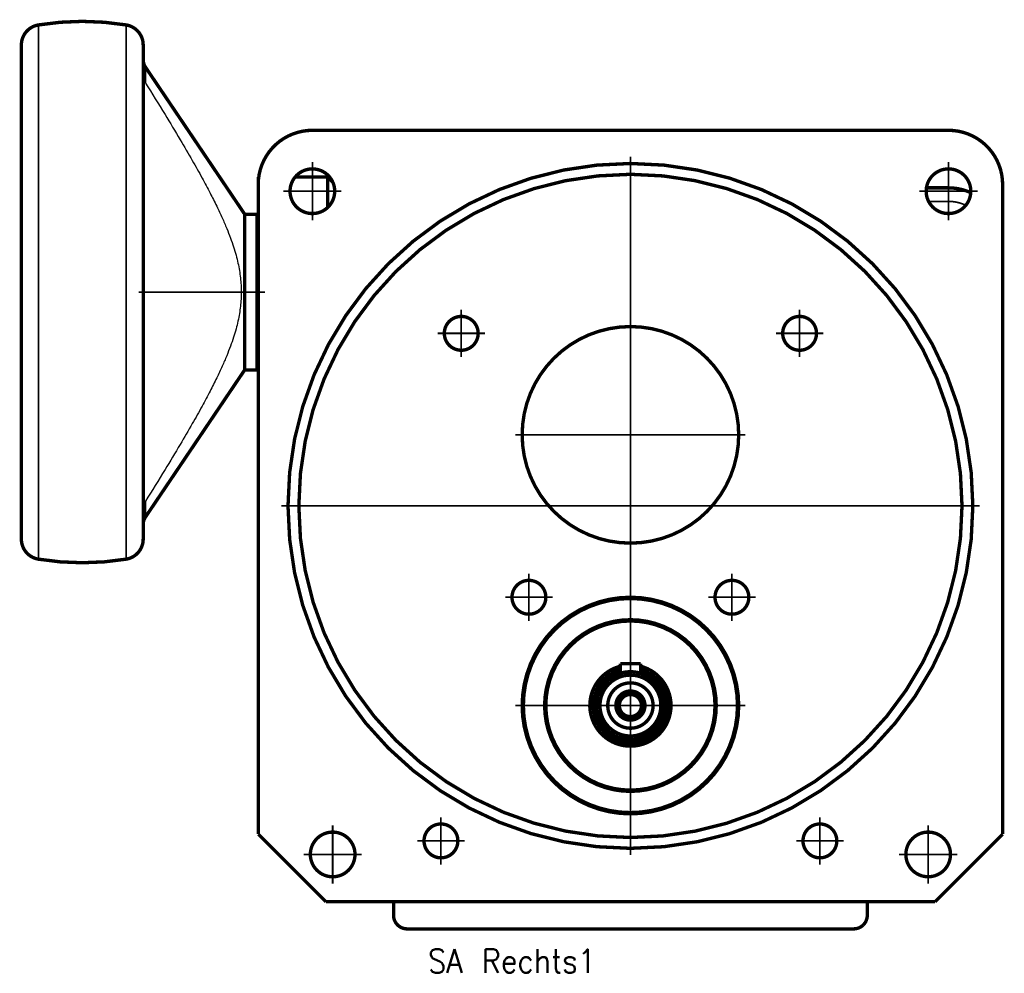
# Model space of a CAD drawing. Header units: inches. Extents: x -427 to 263, y -245 to 239.
# Tile 2 of 9: x -427 to -281, y -74 to 67. Entities that reach past the tile are written whole.
import ezdxf

# ---------------------------------------------------------------- set-up
doc = ezdxf.new("R2010")
doc.units = ezdxf.units.IN
doc.linetypes.add('DOT_CENTER', pattern=[14, 12, -1, 0, -1])
doc.layers.add('1', color=7, linetype='Continuous')
doc.styles.add('CONVERTER_11', font='txt.shx', dxfattribs={"width": 0.9})

# ---------------------------------------------------------------- blocks, each defined once
blk = doc.blocks.new('1410004030_01_R4_Zentrierbuchse_B14__58', base_point=(-352.75, -50.26))
at = {"color": 7, "linetype": 'Continuous', "const_width": 0.5}
for points in [[(-352.5, -34.01, 1), (-320.5, -34.01, 1)], [(-352.32, -34.01, 1), (-320.68, -34.01, 1)], [(-349.18, -34.01, 1), (-323.82, -34.01, 1)], [(-349, -34.01, 1), (-324, -34.01, 1)]]:
    blk.add_lwpolyline(points, format="xyb", close=True, dxfattribs=at)
blk = doc.blocks.new('1400004020_01_R4_Abtriebswelle_B3_B14_1__59', base_point=(-342.75, -40.26))
at = {"color": 7, "linetype": 'Continuous', "const_width": 0.5}
for points in [[(-338, -28.2, 2.039508), (-330.5, -34.01, 2.039508)], [(-338, -28.72, 2.009495), (-331, -34.01, 2.009495)], [(-338, -29.24, 1.974147), (-331.5, -34.01, 1.974147)], [(-335, -29.24, 0.153536), (-338, -29.24, 0.153536)], [(-330.5, -34.01, 0.341999), (-335, -28.2, 0.341999)], [(-331, -34.01, 0.335437), (-335, -28.72, 0.335437)], [(-331.5, -34.01, 0.327538), (-335, -29.24, 0.327538)]]:
    blk.add_lwpolyline(points, format="xyb", dxfattribs=at)
at = {"color": 124, "linetype": 'Continuous', "const_width": 0.25}
blk.add_lwpolyline([(-338, -29.04, 6.78597), (-335, -29.04, 6.78597)], format="xyb", dxfattribs=at)
at = {"color": 7, "linetype": 'Continuous', "const_width": 0.5}
for points in [[(-341, -34.01, 1), (-332, -34.01, 1)], [(-339.85, -34.01, 1), (-333.15, -34.01, 1)], [(-338.65, -34.01, 1), (-334.35, -34.01, 1)], [(-338.15, -34.01, 1), (-334.85, -34.01, 1)], [(-338.14, -34.01, 1), (-334.87, -34.01, 1)]]:
    blk.add_lwpolyline(points, format="xyb", close=True, dxfattribs=at)
at = {"layer": '1', "color": 2, "linetype": 'Continuous', "const_width": 0.25}
blk.add_lwpolyline([(-338.5, -34.01, 2.414214), (-336.5, -32.01, 2.414214)], format="xyb", dxfattribs=at)
blk = doc.blocks.new('D6885T1A3X3X20L1_1__60', base_point=(-338.25, -29.49))
at = {"color": 7, "linetype": 'Continuous', "const_width": 0.5}
for points in [[(-338, -27.81), (-335, -27.81)], [(-338, -29.24), (-338, -27.81)], [(-335, -29.24), (-335, -27.81)]]:
    blk.add_lwpolyline(points, dxfattribs=at)
blk = doc.blocks.new('1400001010_05_R4_Gehäuse_Antrieb_B3_3__61', base_point=(-369.74, -67.26))
at = {"color": 7, "linetype": 'Continuous', "const_width": 0.5}
for points in [[(-289.5, 42.49), (-292.76, 42.49)], [(-281.5, 7.99), (-281.5, 34.49)], [(-281.5, -2.01), (-281.5, 7.99)], [(-281.5, -10.01), (-281.5, -2.01)], [(-281.5, -12.01), (-281.5, -10.01)], [(-281.5, -14.01), (-281.5, -12.01)], [(-281.5, -22.01), (-281.5, -14.01)], [(-281.5, -32.01), (-281.5, -22.01)], [(-301.5, -65.01), (-301.5, -63.01)], [(-336.5, -67.01), (-369.49, -67.01)], [(-336.5, -67.01), (-336.49, -67.01)], [(-336.49, -67.01), (-336.49, -67.01)], [(-336.49, -67.01), (-303.5, -67.01)]]:
    blk.add_lwpolyline(points, dxfattribs=at)
for points in [[(-286.21, 41.78, 0.106471), (-289.5, 42.49, 0.106471)], [(-302.09, -66.43, 0.198912), (-301.5, -65.01, 0.198912)], [(-303.5, -67.01, 0.198912), (-302.09, -66.43, 0.198912)]]:
    blk.add_lwpolyline(points, format="xyb", dxfattribs=at)
at = {"color": 124, "linetype": 'Continuous', "const_width": 0.25}
for points in [[(-289.5, 42.49), (-289.5, 40.49)], [(-289.5, 40.49), (-292.44, 40.49)]]:
    blk.add_lwpolyline(points, dxfattribs=at)
blk.add_lwpolyline([(-286.93, 39.91, 0.110892), (-289.5, 40.49, 0.110892)], format="xyb", dxfattribs=at)
blk = doc.blocks.new('1400004040_00_R4_Gehäuse_Abtrieb_B3_B14_B5_ohne_Naben_3__62', base_point=(-391.75, -67.26))
at = {"color": 7, "linetype": 'Continuous', "const_width": 0.5}
for points in [[(-383.5, 50.99, 0.414214), (-391.5, 42.99, 0.414214)], [(-281.5, 42.99, 0.414214), (-289.5, 50.99, 0.414214)], [(-371.5, -65.01, 0.414214), (-369.5, -67.01, 0.414214)], [(-302.09, -66.43, 0.198912), (-301.5, -65.01, 0.198912)], [(-303.5, -67.01, 0.198912), (-302.09, -66.43, 0.198912)]]:
    blk.add_lwpolyline(points, format="xyb", dxfattribs=at)
for points in [[(-383.5, 50.99), (-289.5, 50.99)], [(-391.5, 36.09), (-391.5, 42.99)], [(-281.5, 34.49), (-281.5, 42.99)], [(-391.5, 31.86), (-391.5, 36.09)], [(-281.5, 7.99), (-281.5, 34.49)], [(-391.5, 18.09), (-391.5, 31.86)], [(-391.5, 10.09), (-391.5, 18.09)], [(-391.5, -53.01), (-391.5, 10.09)], [(-281.5, -2.01), (-281.5, 7.99)], [(-281.5, -10.01), (-281.5, -2.01)], [(-281.5, -12.01), (-281.5, -10.01)], [(-281.5, -14.01), (-281.5, -12.01)], [(-281.5, -22.01), (-281.5, -14.01)], [(-281.5, -32.01), (-281.5, -22.01)], [(-281.5, -53.01), (-281.5, -32.01)], [(-381.5, -63.01), (-391.5, -53.01)], [(-291.5, -63.01), (-281.5, -53.01)], [(-381.5, -63.01), (-371.5, -63.01)], [(-371.5, -65.01), (-371.5, -63.01)], [(-371.5, -63.01), (-301.5, -63.01)], [(-301.5, -63.01), (-291.5, -63.01)], [(-301.5, -65.01), (-301.5, -63.01)], [(-369.49, -67.01), (-369.5, -67.01)], [(-336.5, -67.01), (-369.49, -67.01)], [(-336.5, -67.01), (-336.49, -67.01)], [(-336.49, -67.01), (-336.49, -67.01)], [(-336.49, -67.01), (-303.5, -67.01)]]:
    blk.add_lwpolyline(points, dxfattribs=at)
for points in [[(-387.1, -4.51, 1), (-285.9, -4.51, 1)], [(-386.8, 41.99, 1), (-380.2, 41.99, 1)], [(-292.8, 41.99, 1), (-286.2, 41.99, 1)], [(-385.5, -4.51, 1), (-287.5, -4.51, 1)], [(-364, 20.99, 1), (-359, 20.99, 1)], [(-314, 20.99, 1), (-309, 20.99, 1)], [(-352.5, 5.99, 1), (-320.5, 5.99, 1)], [(-354, -18.01, 1), (-349, -18.01, 1)], [(-324, -18.01, 1), (-319, -18.01, 1)], [(-352.5, -34.01, 1), (-320.5, -34.01, 1)], [(-367, -54.01, 1), (-362, -54.01, 1)], [(-311, -54.01, 1), (-306, -54.01, 1)], [(-383.8, -56.01, 1), (-377.2, -56.01, 1)], [(-295.8, -56.01, 1), (-289.2, -56.01, 1)]]:
    blk.add_lwpolyline(points, format="xyb", close=True, dxfattribs=at)
at = {"layer": '1', "color": 30, "linetype": 'DOT_CENTER', "const_width": 0.25}
for points in [[(-336.5, 47.09), (-336.5, -56.11)], [(-383.5, 46.29), (-383.5, 37.69)], [(-289.5, 46.29), (-289.5, 37.69)], [(-379.2, 41.99), (-387.8, 41.99)], [(-285.2, 41.99), (-293.8, 41.99)], [(-361.5, 24.49), (-361.5, 17.49)], [(-311.5, 24.49), (-311.5, 17.49)], [(-336.5, 22.99), (-336.5, -11.01)], [(-358, 20.99), (-365, 20.99)], [(-308, 20.99), (-315, 20.99)], [(-319.5, 5.99), (-353.5, 5.99)], [(-284.9, -4.51), (-388.1, -4.51)], [(-351.5, -14.51), (-351.5, -21.51)], [(-321.5, -14.51), (-321.5, -21.51)], [(-336.5, -17.01), (-336.5, -51.01)], [(-348, -18.01), (-355, -18.01)], [(-318, -18.01), (-325, -18.01)], [(-319.5, -34.01), (-353.5, -34.01)], [(-364.5, -50.51), (-364.5, -57.51)], [(-308.5, -50.51), (-308.5, -57.51)], [(-380.5, -51.71), (-380.5, -60.31)], [(-292.5, -51.71), (-292.5, -60.31)], [(-361, -54.01), (-368, -54.01)], [(-305, -54.01), (-312, -54.01)], [(-376.2, -56.01), (-384.8, -56.01)], [(-288.2, -56.01), (-296.8, -56.01)]]:
    blk.add_lwpolyline(points, dxfattribs=at)
blk = doc.blocks.new('1402004030_02_R4_Welleneinheit_B14_Abtrieb_2__63', base_point=(-391.75, -67.26))
for name, p in [('1400004040_00_R4_Gehäuse_Abtrieb_B3_B14_B5_ohne_Naben_3__62', (-391.75, -67.26)), ('1400001010_05_R4_Gehäuse_Antrieb_B3_3__61', (-369.74, -67.26)), ('1410004030_01_R4_Zentrierbuchse_B14__58', (-352.75, -50.26)), ('D6885T1A3X3X20L1_1__60', (-338.25, -29.49)), ('1400004020_01_R4_Abtriebswelle_B3_B14_1__59', (-342.75, -40.26))]:
    blk.add_blockref(name, p)
blk = doc.blocks.new('1400040050_04_Deckel__64', base_point=(-391.75, 9.84))
at = {"color": 7, "linetype": 'Continuous', "const_width": 0.5}
for points in [[(-391.5, 42.99), (-391.5, 44.09)], [(-391.5, 44.09), (-391.42, 44.09)], [(-386.05, 44.09), (-381.25, 44.09)], [(-381.25, 39.57), (-381.25, 44.09)], [(-380.48, 43.32), (-381.25, 44.09)], [(-391.5, 36.09), (-391.5, 42.99)], [(-391.5, 31.86), (-391.5, 36.09)], [(-391.5, 18.09), (-391.5, 31.86)], [(-391.5, 10.09), (-391.5, 18.09)]]:
    blk.add_lwpolyline(points, dxfattribs=at)
blk = doc.blocks.new('1400040010_020_030_040_Ritzelverstellwelle__65', base_point=(-408.75, 22.34))
at = {"color": 7, "linetype": 'Continuous', "const_width": 0.5}
for points in [[(-408.5, 27.09), (-408.5, 31.59)], [(-393.5, 24.99), (-393.5, 29.19)], [(-408.5, 22.59), (-408.5, 27.09)]]:
    blk.add_lwpolyline(points, dxfattribs=at)
blk = doc.blocks.new('1935101005_elesa_speichenhandrad_gn_522_80_k10_a_2_03__66', base_point=(-426.75, -13.16))
at = {"color": 7, "linetype": 'Continuous', "const_width": 0.5}
for points in [[(-411.01, 66.56, 0.081621), (-423.99, 66.56, 0.081621)], [(-423.99, 66.56, 0.367273), (-426.5, 63.6, 0.367273)], [(-408.5, 63.6, 0.367273), (-411.01, 66.56, 0.367273)], [(-408.5, 61.44, 0.149451), (-408.16, 60.32, 0.149451)], [(-408.16, -6.15, 0.149451), (-408.5, -7.26, 0.149451)], [(-426.5, -9.42, 0.367273), (-423.99, -12.38, 0.367273)], [(-411.01, -12.38, 0.367273), (-408.5, -9.42, 0.367273)], [(-423.99, -12.38, 0.081621), (-411.01, -12.38, 0.081621)]]:
    blk.add_lwpolyline(points, format="xyb", dxfattribs=at)
at = {"color": 124, "linetype": 'Continuous', "const_width": 0.25}
for points in [[(-423.99, 27.09), (-423.99, 66.56)], [(-411.01, -12.38), (-411.01, 66.56)], [(-408.16, 57.98), (-408.16, 60.32)], [(-423.99, -12.38), (-423.99, 27.09)], [(-408.16, -6.15), (-408.16, -3.81)]]:
    blk.add_lwpolyline(points, dxfattribs=at)
at = {"color": 7, "linetype": 'Continuous', "const_width": 0.5}
for points in [[(-426.5, -9.42), (-426.5, 63.6)], [(-408.5, 61.44), (-408.5, 63.6)], [(-408.5, 59.18), (-408.5, 61.44)], [(-393.5, 38.59), (-408.16, 60.32)], [(-408.5, 31.59), (-408.5, 59.18)], [(-393.5, 38.59), (-391.7, 38.59)], [(-393.5, 29.19), (-393.5, 38.59)], [(-391.7, 36.09), (-391.7, 38.59)], [(-391.7, 18.09), (-391.7, 36.09)], [(-391.7, 36.09), (-391.5, 36.09)], [(-391.5, 31.86), (-391.5, 36.09)], [(-391.5, 18.09), (-391.5, 31.86)], [(-408.5, 27.09), (-408.5, 31.59)], [(-393.5, 24.99), (-393.5, 29.19)], [(-408.5, 22.59), (-408.5, 27.09)], [(-393.5, 15.59), (-393.5, 24.99)], [(-408.5, -5.01), (-408.5, 22.59)], [(-391.7, 15.59), (-391.7, 18.09)], [(-391.7, 18.09), (-391.5, 18.09)], [(-393.5, 15.59), (-408.16, -6.15)], [(-393.5, 15.59), (-391.7, 15.59)], [(-408.5, -7.26), (-408.5, -5.01)], [(-408.5, -9.42), (-408.5, -7.26)]]:
    blk.add_lwpolyline(points, dxfattribs=at)
at = {"color": 7, "linetype": 'Continuous'}
for points, knots in [([(-408.16, 57.98), (-408.21, 58.07), (-408.31, 58.25), (-408.42, 58.55), (-408.49, 58.86), (-408.5, 59.07), (-408.5, 59.18)], [0, 0, 0, 0, 0.314581, 0.631508, 0.94695, 1.263146, 1.263146, 1.263146, 1.263146]), ([(-408.16, 57.98), (-407.19, 56.43), (-405.46, 53.65), (-403.16, 49.83), (-401.33, 46.7), (-399.86, 44.07), (-398.66, 41.82), (-397.67, 39.86), (-396.85, 38.11), (-396.17, 36.55), (-395.61, 35.12), (-395.15, 33.8), (-394.78, 32.56), (-394.49, 31.39), (-394.27, 30.27), (-394.12, 29.19), (-394.03, 28.13), (-394, 27.09), (-394.03, 26.04), (-394.12, 24.98), (-394.27, 23.9), (-394.49, 22.78), (-394.78, 21.61), (-395.15, 20.38), (-395.61, 19.06), (-396.17, 17.63), (-396.85, 16.06), (-397.67, 14.32), (-398.66, 12.35), (-399.86, 10.1), (-401.33, 7.47), (-403.16, 4.34), (-405.46, 0.52), (-407.19, -2.26), (-408.16, -3.81)], [0, 0, 0, 0, 5.473958, 9.825362, 13.37866, 16.342103, 18.860719, 21.035629, 22.941867, 24.635126, 26.15894, 27.547441, 28.828667, 30.025854, 31.159122, 32.246177, 33.303241, 34.345528, 35.387815, 36.444879, 37.531934, 38.665202, 39.862389, 41.143615, 42.532116, 44.05593, 45.749189, 47.655427, 49.830337, 52.348953, 55.312396, 58.865694, 63.217098, 68.691056, 68.691056, 68.691056, 68.691056]), ([(-408.16, -3.81), (-408.2, -3.88), (-408.31, -4.07), (-408.42, -4.37), (-408.49, -4.69), (-408.5, -4.9), (-408.5, -5.01)], [0, 0, 0, 0, 0.272542, 0.631481, 0.946923, 1.263119, 1.263119, 1.263119, 1.263119])]:
    blk.add_open_spline(points, degree=3, knots=knots, dxfattribs=at)
at = {"layer": '1', "color": 30, "linetype": 'DOT_CENTER', "const_width": 0.25}
blk.add_lwpolyline([(-409.16, 27.09), (-390.5, 27.09)], dxfattribs=at)
blk = doc.blocks.new('1935101005_elesa_speichenhandrad_gn_522_80_k10_a_2_03__67', base_point=(-426.75, -13.16))
blk.add_blockref('1935101005_elesa_speichenhandrad_gn_522_80_k10_a_2_03__66', (-426.75, -13.16))
blk = doc.blocks.new('1402040010_R4_Handradverstellung_2__68', base_point=(-426.75, -13.16))
for name, p in [('1935101005_elesa_speichenhandrad_gn_522_80_k10_a_2_03__67', (-426.75, -13.16)), ('1400040050_04_Deckel__64', (-391.75, 9.84)), ('1400040010_020_030_040_Ritzelverstellwelle__65', (-408.75, 22.34))]:
    blk.add_blockref(name, p)
blk = doc.blocks.new('R4_B14_HV_Freier_Antrieb__69', base_point=(-426.75, -67.26))
for name, p in [('1402040010_R4_Handradverstellung_2__68', (-426.75, -13.16)), ('1402004030_02_R4_Welleneinheit_B14_Abtrieb_2__63', (-391.75, -67.26))]:
    blk.add_blockref(name, p)
blk = doc.blocks.new('SA_Rechts1', base_point=(-354, 0))
blk.add_blockref('R4_B14_HV_Freier_Antrieb__69', (-426.75, -67.26))
at = {"layer": '1', "color": 4, "insert": (-354, -70.01), "char_height": 3.5, "attachment_point": 2, "line_spacing_factor": 1.320528, "style": 'CONVERTER_11'}
blk.add_mtext('SA Rechts1', dxfattribs=at)

msp = doc.modelspace()

# ---------------------------------------------------------------- block references
msp.add_blockref('SA_Rechts1', (-354, 0))

doc.saveas('drawing.dxf')
